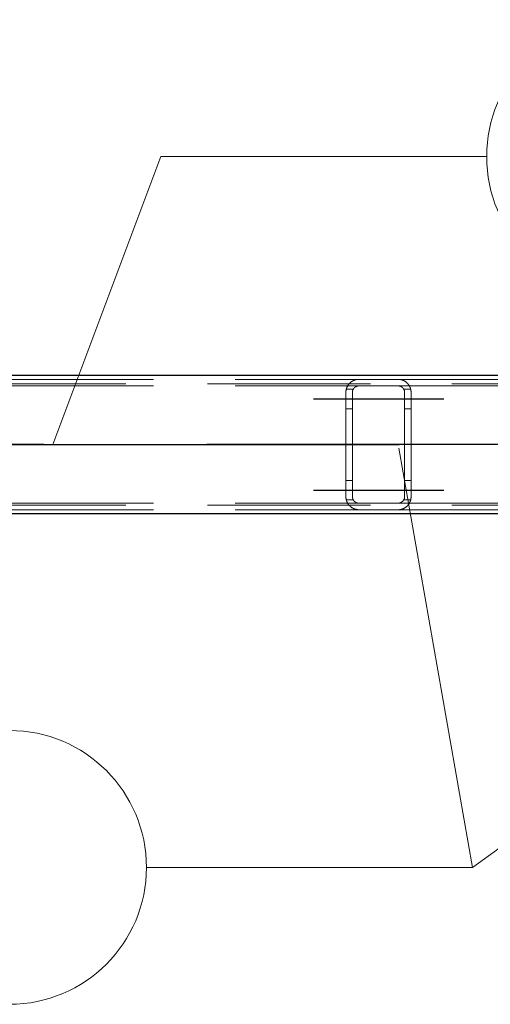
# Model space of a CAD drawing. Header units: millimetres. Extents: x -851 to 2, y 9346 to 10016.
# Tile 181 of 256: x -559.37 to -552.15, y 9567.2 to 9582.31. Entities that reach past the tile are written whole.
import ezdxf

# ---------------------------------------------------------------- set-up
doc = ezdxf.new("R2010")
doc.units = ezdxf.units.MM
doc.header["$LTSCALE"] = 10
doc.linetypes.add('HIDDEN', pattern=[0.375, 0.25, -0.125])
doc.linetypes.add('MITTE', pattern=[2, 1.25, -0.25, 0.25, -0.25])
for name, color, linetype, lineweight in [('PS_Hidden', 2, 'HIDDEN', 9), ('PS_Pos', 1, 'Continuous', 15), ('PS_Shape', 161, 'Continuous', 30), ('PS_SOLID', 7, 'Continuous', 30)]:
    doc.layers.add(name, color=color, linetype=linetype, lineweight=lineweight)
doc.layers.add('PS_Mid', color=5, linetype='MITTE')
doc.styles.add('simplex', font='simplex.shx', dxfattribs={"width": 0.75})

# ---------------------------------------------------------------- blocks, each defined once
blk = doc.blocks.new('*X706')
at = {"layer": 'PS_Hidden', "color": 2, "linetype": 'HIDDEN'}
for p, q in [((-563.568, 9576.79), (-554.168, 9576.79)), ((-554.299, 9576.742), (-554.296, 9576.745)), ((-554.296, 9576.745), (-554.292, 9576.747)), ((-554.292, 9576.747), (-554.289, 9576.75)), ((-554.289, 9576.75), (-554.285, 9576.753)), ((-554.285, 9576.753), (-554.281, 9576.756)), ((-554.281, 9576.756), (-554.277, 9576.758)), ((-554.277, 9576.758), (-554.273, 9576.761)), ((-554.273, 9576.761), (-554.268, 9576.763)), ((-554.268, 9576.763), (-554.264, 9576.766)), ((-554.264, 9576.766), (-554.259, 9576.768)), ((-554.259, 9576.768), (-554.255, 9576.771)), ((-554.255, 9576.771), (-554.25, 9576.773)), ((-554.25, 9576.773), (-554.245, 9576.775)), ((-554.245, 9576.775), (-554.24, 9576.777)), ((-554.24, 9576.777), (-554.234, 9576.779)), ((-554.234, 9576.779), (-554.229, 9576.781)), ((-554.229, 9576.781), (-554.223, 9576.783)), ((-554.223, 9576.783), (-554.218, 9576.784)), ((-554.218, 9576.784), (-554.211, 9576.786)), ((-554.211, 9576.786), (-554.205, 9576.787)), ((-554.205, 9576.787), (-554.198, 9576.788)), ((-554.198, 9576.788), (-554.191, 9576.789)), ((-554.191, 9576.789), (-554.183, 9576.79)), ((-554.183, 9576.79), (-554.176, 9576.79)), ((-554.176, 9576.79), (-554.168, 9576.79)), ((-554.168, 9576.79), (-553.568, 9576.79)), ((-554.168, 9576.79), (-554.168, 9576.79)), ((-553.568, 9576.79), (-553.561, 9576.79)), ((-553.568, 9576.79), (-544.168, 9576.79)), ((-553.561, 9576.79), (-553.554, 9576.79)), ((-553.554, 9576.79), (-553.547, 9576.789)), ((-553.547, 9576.789), (-553.54, 9576.788)), ((-553.54, 9576.788), (-553.533, 9576.787)), ((-553.533, 9576.787), (-553.526, 9576.786)), ((-553.526, 9576.786), (-553.519, 9576.784)), ((-553.519, 9576.784), (-553.513, 9576.783)), ((-553.513, 9576.783), (-553.507, 9576.781)), ((-553.507, 9576.781), (-553.502, 9576.779)), ((-553.502, 9576.779), (-553.497, 9576.777)), ((-553.497, 9576.777), (-553.492, 9576.775)), ((-553.492, 9576.775), (-553.487, 9576.773)), ((-553.487, 9576.773), (-553.482, 9576.771)), ((-553.482, 9576.771), (-553.477, 9576.768)), ((-553.477, 9576.768), (-553.472, 9576.766)), ((-553.472, 9576.766), (-553.468, 9576.763)), ((-553.468, 9576.763), (-553.463, 9576.76)), ((-553.463, 9576.76), (-553.459, 9576.758)), ((-553.459, 9576.758), (-553.455, 9576.755)), ((-553.455, 9576.755), (-553.451, 9576.752)), ((-553.451, 9576.752), (-553.447, 9576.749)), ((-553.447, 9576.749), (-553.443, 9576.746)), ((-553.443, 9576.746), (-553.439, 9576.743)), ((-553.439, 9576.743), (-553.436, 9576.74)), ((-486.492, 9576.72), (-781.692, 9576.72)), ((-563.568, 9576.69), (-554.168, 9576.69)), ((-554.368, 9576.605), (-554.367, 9576.61)), ((-554.368, 9576.6), (-554.368, 9576.605)), ((-554.368, 9576.595), (-554.368, 9576.6)), ((-554.368, 9576.59), (-554.368, 9576.595)), ((-554.367, 9576.615), (-554.366, 9576.619)), ((-554.367, 9576.61), (-554.367, 9576.615)), ((-554.366, 9576.619), (-554.365, 9576.624)), ((-554.365, 9576.629), (-554.364, 9576.634)), ((-554.365, 9576.624), (-554.365, 9576.629)), ((-554.364, 9576.634), (-554.363, 9576.638)), ((-554.363, 9576.638), (-554.361, 9576.643)), ((-554.255, 9576.64), (-554.362, 9576.64)), ((-554.361, 9576.643), (-554.36, 9576.647)), ((-554.36, 9576.647), (-554.359, 9576.652)), ((-554.359, 9576.652), (-554.357, 9576.656)), ((-554.357, 9576.656), (-554.356, 9576.661)), ((-554.356, 9576.661), (-554.354, 9576.665)), ((-554.354, 9576.665), (-554.352, 9576.67)), ((-554.352, 9576.67), (-554.35, 9576.674)), ((-554.35, 9576.674), (-554.348, 9576.678)), ((-554.348, 9576.678), (-554.346, 9576.682)), ((-554.346, 9576.682), (-554.344, 9576.686)), ((-554.344, 9576.686), (-554.342, 9576.69)), ((-554.342, 9576.69), (-554.339, 9576.694)), ((-554.339, 9576.694), (-554.337, 9576.698)), ((-554.337, 9576.698), (-554.334, 9576.702)), ((-554.334, 9576.702), (-554.332, 9576.706)), ((-554.332, 9576.706), (-554.329, 9576.709)), ((-554.329, 9576.709), (-554.326, 9576.713)), ((-554.326, 9576.713), (-554.324, 9576.716)), ((-554.324, 9576.716), (-554.321, 9576.72)), ((-554.321, 9576.72), (-554.318, 9576.723)), ((-554.318, 9576.723), (-554.315, 9576.727)), ((-554.315, 9576.727), (-554.312, 9576.73)), ((-554.312, 9576.73), (-554.309, 9576.733)), ((-554.309, 9576.733), (-554.305, 9576.736)), ((-554.305, 9576.736), (-554.302, 9576.739)), ((-554.302, 9576.739), (-554.299, 9576.742)), ((-554.267, 9576.604), (-554.268, 9576.601)), ((-554.268, 9576.601), (-554.268, 9576.599)), ((-554.268, 9576.599), (-554.268, 9576.597)), ((-554.268, 9576.597), (-554.268, 9576.595)), ((-554.268, 9576.595), (-554.268, 9576.593)), ((-554.268, 9576.593), (-554.268, 9576.59)), ((-554.266, 9576.61), (-554.267, 9576.608)), ((-554.267, 9576.608), (-554.267, 9576.606)), ((-554.267, 9576.606), (-554.267, 9576.604)), ((-554.265, 9576.615), (-554.266, 9576.613)), ((-554.266, 9576.613), (-554.266, 9576.61)), ((-554.264, 9576.619), (-554.265, 9576.617)), ((-554.265, 9576.617), (-554.265, 9576.615)), ((-554.263, 9576.621), (-554.264, 9576.619)), ((-554.262, 9576.626), (-554.263, 9576.624)), ((-554.263, 9576.624), (-554.263, 9576.621)), ((-554.261, 9576.628), (-554.262, 9576.626)), ((-554.26, 9576.63), (-554.261, 9576.628)), ((-554.259, 9576.632), (-554.26, 9576.63)), ((-554.258, 9576.634), (-554.259, 9576.632)), ((-554.257, 9576.636), (-554.258, 9576.634)), ((-554.256, 9576.638), (-554.257, 9576.636)), ((-554.255, 9576.64), (-554.256, 9576.638)), ((-554.254, 9576.642), (-554.255, 9576.64)), ((-554.253, 9576.644), (-554.254, 9576.642)), ((-554.251, 9576.646), (-554.253, 9576.644)), ((-554.25, 9576.648), (-554.251, 9576.646)), ((-554.249, 9576.65), (-554.25, 9576.648)), ((-554.247, 9576.652), (-554.249, 9576.65)), ((-554.246, 9576.654), (-554.247, 9576.652)), ((-554.244, 9576.655), (-554.246, 9576.654)), ((-554.243, 9576.657), (-554.244, 9576.655)), ((-554.241, 9576.659), (-554.243, 9576.657)), ((-554.24, 9576.661), (-554.241, 9576.659)), ((-554.238, 9576.662), (-554.24, 9576.661)), ((-554.236, 9576.664), (-554.238, 9576.662)), ((-554.234, 9576.665), (-554.236, 9576.664)), ((-554.233, 9576.667), (-554.234, 9576.665)), ((-554.231, 9576.668), (-554.233, 9576.667)), ((-554.229, 9576.67), (-554.231, 9576.668)), ((-554.227, 9576.671), (-554.229, 9576.67)), ((-554.225, 9576.673), (-554.227, 9576.671)), ((-554.223, 9576.674), (-554.225, 9576.673)), ((-554.22, 9576.676), (-554.223, 9576.674)), ((-554.218, 9576.677), (-554.22, 9576.676)), ((-554.216, 9576.678), (-554.218, 9576.677)), ((-554.213, 9576.68), (-554.216, 9576.678)), ((-554.211, 9576.681), (-554.213, 9576.68)), ((-554.208, 9576.682), (-554.211, 9576.681)), ((-554.205, 9576.683), (-554.208, 9576.682)), ((-554.203, 9576.684), (-554.205, 9576.683)), ((-554.2, 9576.685), (-554.203, 9576.684)), ((-554.197, 9576.686), (-554.2, 9576.685)), ((-554.194, 9576.687), (-554.197, 9576.686)), ((-554.191, 9576.688), (-554.194, 9576.687)), ((-554.188, 9576.688), (-554.191, 9576.688)), ((-554.185, 9576.689), (-554.188, 9576.688)), ((-554.182, 9576.689), (-554.185, 9576.689)), ((-554.178, 9576.69), (-554.182, 9576.689)), ((-554.175, 9576.69), (-554.178, 9576.69)), ((-554.172, 9576.69), (-554.175, 9576.69)), ((-554.168, 9576.69), (-554.172, 9576.69)), ((-553.568, 9576.69), (-554.168, 9576.69)), ((-553.565, 9576.69), (-553.568, 9576.69)), ((-553.568, 9576.69), (-544.168, 9576.69)), ((-553.562, 9576.69), (-553.565, 9576.69)), ((-553.559, 9576.69), (-553.562, 9576.69)), ((-553.555, 9576.689), (-553.559, 9576.69)), ((-553.552, 9576.689), (-553.555, 9576.689)), ((-553.549, 9576.688), (-553.552, 9576.689)), ((-553.545, 9576.688), (-553.549, 9576.688)), ((-553.542, 9576.687), (-553.545, 9576.688)), ((-553.539, 9576.686), (-553.542, 9576.687)), ((-553.536, 9576.685), (-553.539, 9576.686)), ((-553.533, 9576.684), (-553.536, 9576.685)), ((-553.531, 9576.683), (-553.533, 9576.684)), ((-553.528, 9576.682), (-553.531, 9576.683)), ((-553.525, 9576.681), (-553.528, 9576.682)), ((-553.523, 9576.679), (-553.525, 9576.681)), ((-553.52, 9576.678), (-553.523, 9576.679)), ((-553.518, 9576.677), (-553.52, 9576.678)), ((-553.515, 9576.675), (-553.518, 9576.677)), ((-553.513, 9576.674), (-553.515, 9576.675)), ((-553.511, 9576.672), (-553.513, 9576.674)), ((-553.509, 9576.67), (-553.511, 9576.672)), ((-553.507, 9576.669), (-553.509, 9576.67)), ((-553.505, 9576.667), (-553.507, 9576.669)), ((-553.503, 9576.666), (-553.505, 9576.667)), ((-553.501, 9576.664), (-553.503, 9576.666)), ((-553.499, 9576.662), (-553.501, 9576.664)), ((-553.497, 9576.661), (-553.499, 9576.662)), ((-553.496, 9576.659), (-553.497, 9576.661)), ((-553.494, 9576.657), (-553.496, 9576.659)), ((-553.493, 9576.656), (-553.494, 9576.657)), ((-553.491, 9576.654), (-553.493, 9576.656)), ((-553.49, 9576.652), (-553.491, 9576.654)), ((-553.488, 9576.65), (-553.49, 9576.652)), ((-553.487, 9576.648), (-553.488, 9576.65)), ((-553.486, 9576.647), (-553.487, 9576.648)), ((-553.484, 9576.645), (-553.486, 9576.647)), ((-553.483, 9576.643), (-553.484, 9576.645)), ((-553.482, 9576.641), (-553.483, 9576.643)), ((-553.481, 9576.639), (-553.482, 9576.641)), ((-553.375, 9576.64), (-553.482, 9576.64)), ((-553.48, 9576.637), (-553.481, 9576.639)), ((-553.479, 9576.635), (-553.48, 9576.637)), ((-553.478, 9576.633), (-553.479, 9576.635)), ((-553.477, 9576.631), (-553.478, 9576.633)), ((-553.476, 9576.629), (-553.477, 9576.631)), ((-553.475, 9576.627), (-553.476, 9576.629)), ((-553.474, 9576.624), (-553.475, 9576.627)), ((-553.474, 9576.622), (-553.474, 9576.624)), ((-553.473, 9576.62), (-553.474, 9576.622)), ((-553.472, 9576.618), (-553.473, 9576.62)), ((-553.472, 9576.616), (-553.472, 9576.618)), ((-553.471, 9576.614), (-553.472, 9576.616)), ((-553.471, 9576.612), (-553.471, 9576.614)), ((-553.47, 9576.61), (-553.471, 9576.612)), ((-553.47, 9576.607), (-553.47, 9576.61)), ((-553.47, 9576.605), (-553.47, 9576.607)), ((-553.469, 9576.603), (-553.47, 9576.605)), ((-553.469, 9576.601), (-553.469, 9576.603)), ((-553.469, 9576.599), (-553.469, 9576.601)), ((-553.469, 9576.597), (-553.469, 9576.599)), ((-553.468, 9576.595), (-553.469, 9576.597)), ((-553.468, 9576.592), (-553.468, 9576.595)), ((-553.468, 9576.59), (-553.468, 9576.592)), ((-553.436, 9576.74), (-553.432, 9576.737)), ((-553.432, 9576.737), (-553.429, 9576.734)), ((-553.429, 9576.734), (-553.426, 9576.731)), ((-553.426, 9576.731), (-553.423, 9576.728)), ((-553.423, 9576.728), (-553.42, 9576.725)), ((-553.42, 9576.725), (-553.417, 9576.721)), ((-553.417, 9576.721), (-553.414, 9576.718)), ((-553.414, 9576.718), (-553.412, 9576.715)), ((-553.412, 9576.715), (-553.409, 9576.711)), ((-553.409, 9576.711), (-553.406, 9576.707)), ((-553.406, 9576.707), (-553.404, 9576.704)), ((-553.404, 9576.704), (-553.401, 9576.7)), ((-553.401, 9576.7), (-553.399, 9576.696)), ((-553.399, 9576.696), (-553.396, 9576.692)), ((-553.396, 9576.692), (-553.394, 9576.688)), ((-553.394, 9576.688), (-553.392, 9576.684)), ((-553.392, 9576.684), (-553.39, 9576.68)), ((-553.39, 9576.68), (-553.388, 9576.676)), ((-553.388, 9576.676), (-553.386, 9576.672)), ((-553.386, 9576.672), (-553.384, 9576.668)), ((-553.384, 9576.668), (-553.382, 9576.663)), ((-553.382, 9576.663), (-553.381, 9576.659)), ((-553.381, 9576.659), (-553.379, 9576.655)), ((-553.379, 9576.655), (-553.378, 9576.65)), ((-553.378, 9576.65), (-553.376, 9576.646)), ((-553.376, 9576.646), (-553.375, 9576.641)), ((-553.375, 9576.641), (-553.374, 9576.637)), ((-553.374, 9576.637), (-553.373, 9576.632)), ((-553.373, 9576.632), (-553.372, 9576.628)), ((-553.372, 9576.628), (-553.371, 9576.623)), ((-553.371, 9576.623), (-553.37, 9576.618)), ((-553.37, 9576.618), (-553.37, 9576.614)), ((-553.37, 9576.614), (-553.369, 9576.609)), ((-553.369, 9576.609), (-553.369, 9576.604)), ((-553.369, 9576.604), (-553.369, 9576.6)), ((-553.369, 9576.6), (-553.368, 9576.595)), ((-553.368, 9576.595), (-553.368, 9576.59)), ((-554.368, 9574.99), (-554.368, 9576.59)), ((-554.268, 9576.59), (-554.268, 9574.99)), ((-554.268, 9576.59), (-554.268, 9576.59)), ((-553.468, 9574.99), (-553.468, 9576.59)), ((-553.368, 9576.59), (-553.368, 9574.99)), ((-553.368, 9576.59), (-553.368, 9576.59)), ((-554.268, 9576.34), (-554.368, 9576.34)), ((-553.368, 9576.34), (-553.468, 9576.34)), ((-554.268, 9575.24), (-554.368, 9575.24)), ((-553.368, 9575.24), (-553.468, 9575.24)), ((-554.368, 9574.985), (-554.368, 9574.99)), ((-554.368, 9574.981), (-554.368, 9574.985)), ((-554.368, 9574.976), (-554.368, 9574.981)), ((-554.367, 9574.971), (-554.368, 9574.976)), ((-554.367, 9574.966), (-554.367, 9574.971)), ((-554.366, 9574.961), (-554.367, 9574.966)), ((-554.365, 9574.957), (-554.366, 9574.961)), ((-554.365, 9574.952), (-554.365, 9574.957)), ((-554.364, 9574.947), (-554.365, 9574.952)), ((-554.363, 9574.943), (-554.364, 9574.947)), ((-554.361, 9574.938), (-554.363, 9574.943)), ((-554.255, 9574.94), (-554.362, 9574.94)), ((-554.36, 9574.933), (-554.361, 9574.938)), ((-554.359, 9574.929), (-554.36, 9574.933)), ((-554.268, 9574.99), (-554.268, 9574.988)), ((-554.268, 9574.988), (-554.268, 9574.986)), ((-554.268, 9574.986), (-554.268, 9574.984)), ((-554.268, 9574.984), (-554.268, 9574.981)), ((-554.268, 9574.981), (-554.268, 9574.979)), ((-554.268, 9574.979), (-554.267, 9574.977)), ((-554.267, 9574.977), (-554.267, 9574.975)), ((-554.267, 9574.975), (-554.267, 9574.973)), ((-554.267, 9574.973), (-554.266, 9574.97)), ((-554.266, 9574.97), (-554.266, 9574.968)), ((-554.266, 9574.968), (-554.265, 9574.966)), ((-554.265, 9574.966), (-554.265, 9574.964)), ((-554.265, 9574.964), (-554.264, 9574.962)), ((-554.264, 9574.962), (-554.263, 9574.959)), ((-554.263, 9574.959), (-554.263, 9574.957)), ((-554.263, 9574.957), (-554.262, 9574.955)), ((-554.262, 9574.955), (-554.261, 9574.953)), ((-554.261, 9574.953), (-554.26, 9574.951)), ((-554.26, 9574.951), (-554.259, 9574.949)), ((-554.259, 9574.949), (-554.258, 9574.947)), ((-554.258, 9574.947), (-554.257, 9574.945)), ((-554.257, 9574.945), (-554.256, 9574.942)), ((-554.256, 9574.942), (-554.255, 9574.94)), ((-554.255, 9574.94), (-554.254, 9574.938)), ((-554.254, 9574.938), (-554.253, 9574.937)), ((-554.253, 9574.937), (-554.251, 9574.935)), ((-554.251, 9574.935), (-554.25, 9574.933)), ((-554.25, 9574.933), (-554.249, 9574.931)), ((-554.249, 9574.931), (-554.247, 9574.929)), ((-553.488, 9574.93), (-553.487, 9574.932)), ((-553.487, 9574.932), (-553.486, 9574.934)), ((-553.486, 9574.934), (-553.484, 9574.936)), ((-553.484, 9574.936), (-553.483, 9574.938)), ((-553.483, 9574.938), (-553.482, 9574.94)), ((-553.482, 9574.94), (-553.481, 9574.942)), ((-553.375, 9574.94), (-553.482, 9574.94)), ((-553.481, 9574.942), (-553.48, 9574.944)), ((-553.48, 9574.944), (-553.479, 9574.946)), ((-553.479, 9574.946), (-553.478, 9574.948)), ((-553.478, 9574.948), (-553.477, 9574.95)), ((-553.477, 9574.95), (-553.476, 9574.952)), ((-553.476, 9574.952), (-553.475, 9574.954)), ((-553.475, 9574.954), (-553.474, 9574.956)), ((-553.474, 9574.958), (-553.473, 9574.96)), ((-553.474, 9574.956), (-553.474, 9574.958)), ((-553.473, 9574.96), (-553.472, 9574.963)), ((-553.472, 9574.965), (-553.471, 9574.967)), ((-553.472, 9574.963), (-553.472, 9574.965)), ((-553.471, 9574.969), (-553.47, 9574.971)), ((-553.471, 9574.967), (-553.471, 9574.969)), ((-553.47, 9574.975), (-553.469, 9574.978)), ((-553.47, 9574.973), (-553.47, 9574.975)), ((-553.47, 9574.971), (-553.47, 9574.973)), ((-553.469, 9574.984), (-553.468, 9574.986)), ((-553.469, 9574.982), (-553.469, 9574.984)), ((-553.469, 9574.98), (-553.469, 9574.982)), ((-553.469, 9574.978), (-553.469, 9574.98)), ((-553.468, 9574.988), (-553.468, 9574.99)), ((-553.468, 9574.986), (-553.468, 9574.988)), ((-553.376, 9574.935), (-553.378, 9574.93)), ((-553.375, 9574.939), (-553.376, 9574.935)), ((-553.374, 9574.944), (-553.375, 9574.939)), ((-553.373, 9574.949), (-553.374, 9574.944)), ((-553.372, 9574.953), (-553.373, 9574.949)), ((-553.371, 9574.958), (-553.372, 9574.953)), ((-553.37, 9574.962), (-553.371, 9574.958)), ((-553.369, 9574.972), (-553.37, 9574.967)), ((-553.37, 9574.967), (-553.37, 9574.962)), ((-553.368, 9574.986), (-553.369, 9574.981)), ((-553.369, 9574.981), (-553.369, 9574.976)), ((-553.369, 9574.976), (-553.369, 9574.972)), ((-553.368, 9574.99), (-553.368, 9574.986)), ((-486.492, 9574.86), (-781.692, 9574.86)), ((-563.568, 9574.89), (-554.168, 9574.89)), ((-563.568, 9574.79), (-554.168, 9574.79)), ((-554.357, 9574.924), (-554.359, 9574.929)), ((-554.356, 9574.92), (-554.357, 9574.924)), ((-554.354, 9574.916), (-554.356, 9574.92)), ((-554.352, 9574.911), (-554.354, 9574.916)), ((-554.35, 9574.907), (-554.352, 9574.911)), ((-554.348, 9574.903), (-554.35, 9574.907)), ((-554.346, 9574.899), (-554.348, 9574.903)), ((-554.344, 9574.895), (-554.346, 9574.899)), ((-554.342, 9574.89), (-554.344, 9574.895)), ((-554.339, 9574.887), (-554.342, 9574.89)), ((-554.337, 9574.883), (-554.339, 9574.887)), ((-554.334, 9574.879), (-554.337, 9574.883)), ((-554.332, 9574.875), (-554.334, 9574.879)), ((-554.329, 9574.871), (-554.332, 9574.875)), ((-554.326, 9574.868), (-554.329, 9574.871)), ((-554.324, 9574.864), (-554.326, 9574.868)), ((-554.321, 9574.861), (-554.324, 9574.864)), ((-554.318, 9574.858), (-554.321, 9574.861)), ((-554.315, 9574.854), (-554.318, 9574.858)), ((-554.312, 9574.851), (-554.315, 9574.854)), ((-554.309, 9574.848), (-554.312, 9574.851)), ((-554.305, 9574.845), (-554.309, 9574.848)), ((-554.302, 9574.842), (-554.305, 9574.845)), ((-554.299, 9574.839), (-554.302, 9574.842)), ((-554.296, 9574.836), (-554.299, 9574.839)), ((-554.292, 9574.833), (-554.296, 9574.836)), ((-554.289, 9574.831), (-554.292, 9574.833)), ((-554.285, 9574.828), (-554.289, 9574.831)), ((-554.281, 9574.825), (-554.285, 9574.828)), ((-554.277, 9574.822), (-554.281, 9574.825)), ((-554.273, 9574.82), (-554.277, 9574.822)), ((-554.268, 9574.817), (-554.273, 9574.82)), ((-554.264, 9574.815), (-554.268, 9574.817)), ((-554.259, 9574.812), (-554.264, 9574.815)), ((-554.255, 9574.81), (-554.259, 9574.812)), ((-554.25, 9574.808), (-554.255, 9574.81)), ((-554.245, 9574.806), (-554.25, 9574.808)), ((-554.247, 9574.929), (-554.246, 9574.927)), ((-554.246, 9574.927), (-554.244, 9574.925)), ((-554.24, 9574.803), (-554.245, 9574.806)), ((-554.244, 9574.925), (-554.243, 9574.924)), ((-554.243, 9574.924), (-554.241, 9574.922)), ((-554.241, 9574.922), (-554.24, 9574.92)), ((-554.24, 9574.92), (-554.238, 9574.918)), ((-554.234, 9574.802), (-554.24, 9574.803)), ((-554.238, 9574.918), (-554.236, 9574.917)), ((-554.236, 9574.917), (-554.234, 9574.915)), ((-554.234, 9574.915), (-554.233, 9574.914)), ((-554.229, 9574.8), (-554.234, 9574.802)), ((-554.233, 9574.914), (-554.231, 9574.912)), ((-554.231, 9574.912), (-554.229, 9574.911)), ((-554.229, 9574.911), (-554.227, 9574.909)), ((-554.223, 9574.798), (-554.229, 9574.8)), ((-554.227, 9574.909), (-554.225, 9574.908)), ((-554.225, 9574.908), (-554.223, 9574.906)), ((-554.223, 9574.906), (-554.22, 9574.905)), ((-554.218, 9574.797), (-554.223, 9574.798)), ((-554.22, 9574.905), (-554.218, 9574.904)), ((-554.218, 9574.904), (-554.216, 9574.902)), ((-554.211, 9574.795), (-554.218, 9574.797)), ((-554.216, 9574.902), (-554.213, 9574.901)), ((-554.213, 9574.901), (-554.211, 9574.9)), ((-554.211, 9574.9), (-554.208, 9574.899)), ((-554.205, 9574.794), (-554.211, 9574.795)), ((-554.208, 9574.899), (-554.205, 9574.897)), ((-554.205, 9574.897), (-554.203, 9574.896)), ((-554.198, 9574.793), (-554.205, 9574.794)), ((-554.203, 9574.896), (-554.2, 9574.895)), ((-554.2, 9574.895), (-554.197, 9574.895)), ((-554.191, 9574.792), (-554.198, 9574.793)), ((-554.197, 9574.895), (-554.194, 9574.894)), ((-554.194, 9574.894), (-554.191, 9574.893)), ((-554.191, 9574.893), (-554.188, 9574.892)), ((-554.183, 9574.791), (-554.191, 9574.792)), ((-554.188, 9574.892), (-554.185, 9574.892)), ((-554.185, 9574.892), (-554.182, 9574.891)), ((-554.176, 9574.791), (-554.183, 9574.791)), ((-554.182, 9574.891), (-554.178, 9574.891)), ((-554.178, 9574.891), (-554.175, 9574.891)), ((-554.168, 9574.79), (-554.176, 9574.791)), ((-554.175, 9574.891), (-554.172, 9574.89)), ((-554.172, 9574.89), (-554.168, 9574.89)), ((-554.168, 9574.89), (-553.568, 9574.89)), ((-553.568, 9574.79), (-554.168, 9574.79)), ((-553.568, 9574.89), (-553.565, 9574.89)), ((-553.568, 9574.89), (-544.168, 9574.89)), ((-553.561, 9574.791), (-553.568, 9574.79)), ((-553.568, 9574.79), (-553.568, 9574.79)), ((-553.568, 9574.79), (-544.168, 9574.79)), ((-553.565, 9574.89), (-553.562, 9574.891)), ((-553.562, 9574.891), (-553.559, 9574.891)), ((-553.554, 9574.791), (-553.561, 9574.791)), ((-553.559, 9574.891), (-553.555, 9574.891)), ((-553.555, 9574.891), (-553.552, 9574.892)), ((-553.547, 9574.792), (-553.554, 9574.791)), ((-553.552, 9574.892), (-553.549, 9574.892)), ((-553.549, 9574.892), (-553.545, 9574.893)), ((-553.54, 9574.792), (-553.547, 9574.792)), ((-553.545, 9574.893), (-553.542, 9574.894)), ((-553.542, 9574.894), (-553.539, 9574.895)), ((-553.533, 9574.794), (-553.54, 9574.792)), ((-553.539, 9574.895), (-553.536, 9574.896)), ((-553.536, 9574.896), (-553.533, 9574.897)), ((-553.533, 9574.897), (-553.531, 9574.898)), ((-553.526, 9574.795), (-553.533, 9574.794)), ((-553.531, 9574.898), (-553.528, 9574.899)), ((-553.528, 9574.899), (-553.525, 9574.9)), ((-553.519, 9574.796), (-553.526, 9574.795)), ((-553.525, 9574.9), (-553.523, 9574.901)), ((-553.523, 9574.901), (-553.52, 9574.903)), ((-553.52, 9574.903), (-553.518, 9574.904)), ((-553.513, 9574.798), (-553.519, 9574.796)), ((-553.518, 9574.904), (-553.515, 9574.906)), ((-553.515, 9574.906), (-553.513, 9574.907)), ((-553.513, 9574.907), (-553.511, 9574.909)), ((-553.507, 9574.8), (-553.513, 9574.798)), ((-553.511, 9574.909), (-553.509, 9574.91)), ((-553.509, 9574.91), (-553.507, 9574.912)), ((-553.507, 9574.912), (-553.505, 9574.913)), ((-553.502, 9574.802), (-553.507, 9574.8)), ((-553.505, 9574.913), (-553.503, 9574.915)), ((-553.503, 9574.915), (-553.501, 9574.917)), ((-553.497, 9574.804), (-553.502, 9574.802)), ((-553.501, 9574.917), (-553.499, 9574.918)), ((-553.499, 9574.918), (-553.497, 9574.92)), ((-553.497, 9574.92), (-553.496, 9574.922)), ((-553.492, 9574.806), (-553.497, 9574.804)), ((-553.496, 9574.922), (-553.494, 9574.923)), ((-553.494, 9574.923), (-553.493, 9574.925)), ((-553.493, 9574.925), (-553.491, 9574.927)), ((-553.487, 9574.808), (-553.492, 9574.806)), ((-553.491, 9574.927), (-553.49, 9574.929)), ((-553.49, 9574.929), (-553.488, 9574.93)), ((-553.482, 9574.81), (-553.487, 9574.808)), ((-553.477, 9574.813), (-553.482, 9574.81)), ((-553.472, 9574.815), (-553.477, 9574.813)), ((-553.468, 9574.818), (-553.472, 9574.815)), ((-553.463, 9574.82), (-553.468, 9574.818)), ((-553.459, 9574.823), (-553.463, 9574.82)), ((-553.455, 9574.826), (-553.459, 9574.823)), ((-553.451, 9574.829), (-553.455, 9574.826)), ((-553.447, 9574.832), (-553.451, 9574.829)), ((-553.443, 9574.835), (-553.447, 9574.832)), ((-553.439, 9574.838), (-553.443, 9574.835)), ((-553.436, 9574.841), (-553.439, 9574.838)), ((-553.432, 9574.844), (-553.436, 9574.841)), ((-553.429, 9574.847), (-553.432, 9574.844)), ((-553.426, 9574.85), (-553.429, 9574.847)), ((-553.423, 9574.853), (-553.426, 9574.85)), ((-553.42, 9574.856), (-553.423, 9574.853)), ((-553.417, 9574.859), (-553.42, 9574.856)), ((-553.414, 9574.863), (-553.417, 9574.859)), ((-553.412, 9574.866), (-553.414, 9574.863)), ((-553.409, 9574.87), (-553.412, 9574.866)), ((-553.406, 9574.873), (-553.409, 9574.87)), ((-553.404, 9574.877), (-553.406, 9574.873)), ((-553.401, 9574.881), (-553.404, 9574.877)), ((-553.399, 9574.885), (-553.401, 9574.881)), ((-553.396, 9574.888), (-553.399, 9574.885)), ((-553.394, 9574.892), (-553.396, 9574.888)), ((-553.392, 9574.896), (-553.394, 9574.892)), ((-553.39, 9574.9), (-553.392, 9574.896)), ((-553.388, 9574.905), (-553.39, 9574.9)), ((-553.386, 9574.909), (-553.388, 9574.905)), ((-553.384, 9574.913), (-553.386, 9574.909)), ((-553.382, 9574.917), (-553.384, 9574.913)), ((-553.381, 9574.922), (-553.382, 9574.917)), ((-553.379, 9574.926), (-553.381, 9574.922)), ((-553.378, 9574.93), (-553.379, 9574.926))]:
    blk.add_line(p, q, dxfattribs=at)
at = {"layer": 'PS_Mid', "color": 5, "linetype": 'MITTE'}
for p, q in [((-554.868, 9576.49), (-553.768, 9576.49)), ((-554.868, 9576.49), (-553.768, 9576.49)), ((-553.968, 9576.49), (-552.868, 9576.49)), ((-553.968, 9576.49), (-552.868, 9576.49)), ((-484.003, 9575.79), (-784.181, 9575.79)), ((-586.052, 9575.79), (-531.684, 9575.79)), ((-553.868, 9575.79), (-553.868, 9575.79)), ((-554.868, 9575.09), (-553.768, 9575.09)), ((-554.868, 9575.09), (-553.768, 9575.09)), ((-553.968, 9575.09), (-552.868, 9575.09)), ((-553.968, 9575.09), (-552.868, 9575.09))]:
    blk.add_line(p, q, dxfattribs=at)
at = {"layer": 'PS_SOLID', "color": 7, "linetype": 'Continuous'}
for p, q in [((-486.492, 9576.85), (-781.692, 9576.85)), ((-486.492, 9574.73), (-781.692, 9574.73))]:
    blk.add_line(p, q, dxfattribs=at)
blk = doc.blocks.new('*X757')
at = {"color": 1}
for p, q in [((-558.865, 9575.79), (-557.209, 9580.207)), ((-557.209, 9580.207), (-552.209, 9580.207))]:
    blk.add_line(p, q, dxfattribs=at)
blk.add_arc((-550.109, 9580.207), 2.1, 90, 270, dxfattribs=at)
blk = doc.blocks.new('*X1357')
at = {"color": 1}
for p, q in [((-553.558, 9575.733), (-552.428, 9569.304)), ((-565.314, 9571.404), (-559.528, 9571.404)), ((-557.428, 9569.304), (-552.428, 9569.304)), ((-565.314, 9567.204), (-559.528, 9567.204))]:
    blk.add_line(p, q, dxfattribs=at)
for centre, start, end in [((-565.314, 9569.304), 90, 270), ((-559.528, 9569.304), 270, 90)]:
    blk.add_arc(centre, 2.1, start, end, dxfattribs=at)
at = {"color": 30, "style": 'simplex', "width": 0.75}
blk.add_text('590', height=3, dxfattribs=at).set_placement((-565.314, 9567.804))
blk = doc.blocks.new('*X1358')
at = {"color": 1}
for p in [(-543.558, 9575.733), (-557.428, 9569.304)]:
    blk.add_line(p, (-552.428, 9569.304), dxfattribs=at)
blk.add_arc((-559.528, 9569.304), 2.1, 270, 90, dxfattribs=at)

msp = doc.modelspace()

# ---------------------------------------------------------------- block references
at = {"layer": 'PS_Pos'}
for name in ['*X757', '*X1357', '*X1358']:
    msp.add_blockref(name, (0, 0), dxfattribs=at)
at = {"layer": 'PS_Shape', "color": 31}
msp.add_blockref('*X706', (0, 0), dxfattribs=at)

doc.saveas('drawing.dxf')
